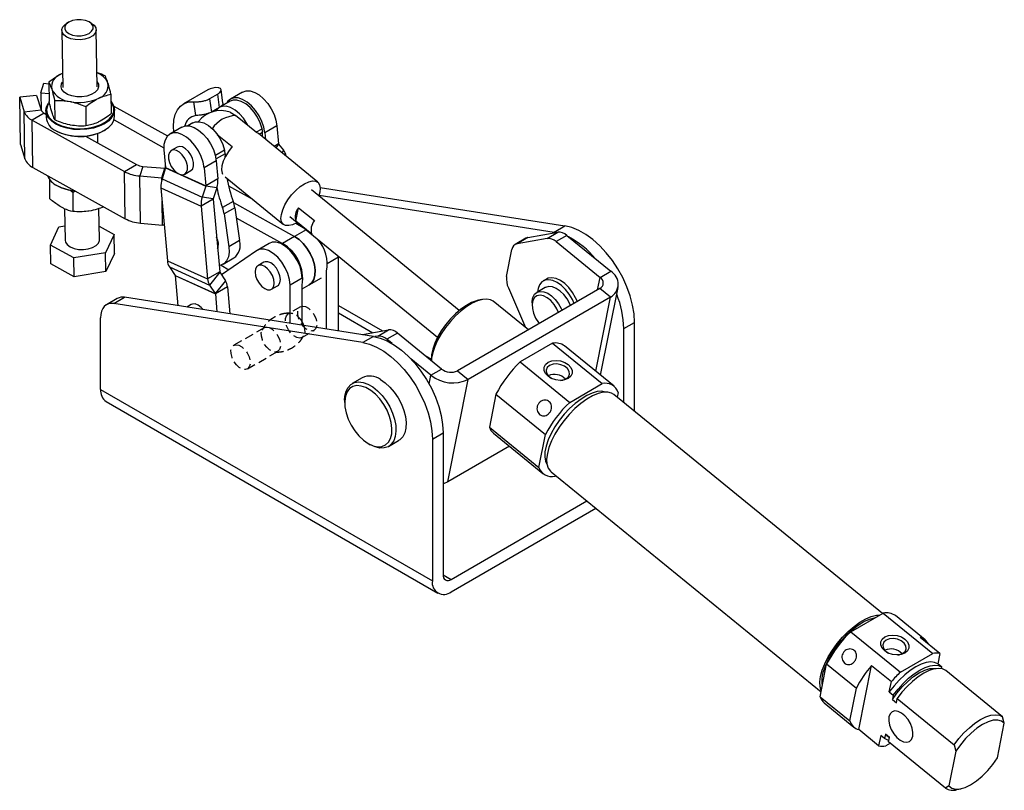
# Model space of a CAD drawing. Extents: x 31 to 414, y 9 to 274.
# Tile 1 of 8: x 58 to 201, y 9 to 122. Entities that reach past the tile are written whole.
import ezdxf

# ---------------------------------------------------------------- set-up
doc = ezdxf.new("R2010")
doc.units = 0
doc.linetypes.add('HIDDEN', pattern=[1.905, 1.27, -0.635])
doc.layers.get('0').update_dxf_attribs({"linetype": 'CONTINUOUS'})

msp = doc.modelspace()

# ---------------------------------------------------------------- linework, layer by layer
at = {"color": 7, "linetype": 'CONTINUOUS'}
for p, q in [((64.816402, 121.364669), (64.516741, 121.17887)), ((68.147003, 121.236264), (67.84162, 121.412498)), ((63.847581, 120.194342), (63.979004, 111.881616)), ((68.97838, 111.960656), (68.846954, 120.273384)), ((63.946905, 113.912055), (63.790857, 113.83939)), ((63.947068, 113.901596), (63.790857, 113.83939)), ((60.811354, 111.08357), (61.245988, 112.483164)), ((61.245988, 112.483164), (61.960104, 112.419384)), ((61.956703, 112.634421), (62.001285, 109.814659)), ((60.172242, 110.714619), (57.710454, 110.442144)), ((60.172242, 110.714619), (60.8275, 108.616566)), ((60.811354, 111.08357), (61.982877, 110.978939)), ((60.811354, 111.08357), (60.851361, 108.553102)), ((71.005883, 110.878934), (71.050464, 108.059172)), ((85.10308, 111.517586), (81.567546, 109.476565)), ((86.564543, 110.905097), (85.386031, 110.224757)), ((86.839714, 108.971268), (86.564543, 110.905097)), ((87.334436, 109.602582), (87.05452, 111.569765)), ((90.185763, 111.205118), (88.417996, 110.184608)), ((57.710454, 110.442144), (58.365714, 108.34409)), ((57.819009, 103.576125), (57.710454, 110.442144)), ((62.803288, 109.959988), (62.84787, 107.140227)), ((67.327878, 109.082245), (67.37246, 106.262484)), ((71.440429, 109.152253), (79.245053, 104.812796)), ((83.35963, 107.780387), (83.072413, 109.798869)), ((85.386031, 110.224757), (85.661202, 108.290928)), ((88.376002, 109.862765), (86.87265, 108.994898)), ((58.365714, 108.34409), (60.8275, 108.616566)), ((58.474267, 101.478072), (58.365714, 108.34409)), ((61.29018, 108.117876), (59.522413, 107.097366)), ((61.29018, 108.117876), (61.540398, 107.978752)), ((61.532432, 108.482591), (61.547629, 107.521349)), ((71.546379, 107.679431), (71.531182, 108.640673)), ((86.839714, 108.971268), (85.661202, 108.290928)), ((92.197501, 105.302714), (89.174873, 107.767414)), ((59.522413, 107.097366), (72.983311, 99.612958)), ((59.630967, 100.231346), (59.522413, 107.097366)), ((71.46272, 107.136451), (78.719348, 103.101686)), ((82.925387, 106.716192), (82.199801, 106.29732)), ((95.198082, 106.271885), (93.430315, 105.251375)), ((95.198082, 106.271885), (95.430066, 103.664051)), ((62.947532, 105.595588), (63.008608, 105.560341)), ((67.28403, 104.785229), (74.751078, 100.633469)), ((69.107859, 103.77116), (69.085694, 105.172974)), ((70.148123, 105.673218), (70.208055, 105.710378)), ((81.349536, 106.104072), (79.581769, 105.083562)), ((86.50417, 105.021197), (88.661967, 103.261693)), ((92.497604, 105.147119), (92.197501, 105.302714)), ((101.154294, 98.08831), (92.497604, 105.147119)), ((93.070741, 104.679773), (93.082444, 105.361922)), ((93.430315, 105.251375), (93.513262, 104.318934)), ((57.819009, 103.576125), (58.474267, 101.478072)), ((95.442004, 103.631875), (96.17504, 102.756383)), ((78.735778, 102.79972), (78.967761, 100.191887)), ((80.675412, 103.18929), (79.791528, 102.679035)), ((87.631829, 102.215349), (87.619792, 101.676254)), ((72.983311, 99.612958), (74.751078, 100.633469)), ((86.361855, 101.17084), (84.594089, 100.15033)), ((86.361855, 101.17084), (86.593839, 98.563006)), ((59.630967, 100.231346), (73.091864, 92.74694)), ((73.091864, 92.74694), (72.983311, 99.612958)), ((75.639832, 100.380746), (75.205197, 98.981152)), ((75.639832, 100.380746), (78.83737, 100.095167)), ((78.402735, 98.695574), (78.83737, 100.095167)), ((78.962435, 100.149743), (78.449163, 98.554772)), ((78.941625, 100.085078), (78.83737, 100.095167)), ((78.962435, 100.149743), (84.820746, 97.500353)), ((81.770534, 99.250925), (82.654418, 99.76118)), ((84.594089, 100.15033), (84.826072, 97.542496)), ((62.031835, 98.505308), (62.076416, 95.685546)), ((63.073452, 97.631007), (63.13453, 97.59576)), ((75.31375, 92.115134), (75.205197, 98.981152)), ((75.205197, 98.981152), (78.402735, 98.695574)), ((78.491467, 98.686233), (78.402735, 98.695574)), ((78.449163, 98.554772), (84.307473, 95.905382)), ((86.593839, 98.563006), (84.826072, 97.542496)), ((87.652296, 98.856214), (96.138165, 91.936695)), ((64.99743, 96.953001), (65.433327, 96.61404)), ((65.433327, 96.61404), (65.860763, 96.767511)), ((65.433327, 96.61404), (65.477908, 93.79428)), ((78.284032, 97.248342), (84.142343, 94.598951)), ((78.284032, 97.248342), (79.228297, 86.633439)), ((84.820746, 97.500353), (84.307473, 95.905382)), ((86.428709, 97.256575), (84.820746, 97.500353)), ((86.428709, 97.256575), (85.915436, 95.661604)), ((88.145706, 97.526625), (91.720239, 95.539145)), ((121.763743, 79.387876), (100.226113, 96.950019)), ((101.338562, 96.195893), (135.592992, 90.818348)), ((101.503439, 97.316602), (137.15452, 91.719798)), ((85.91011, 95.619461), (84.142343, 94.598951)), ((85.915436, 95.661604), (84.307473, 95.905382)), ((85.91011, 95.619461), (86.854374, 85.004559)), ((88.827459, 95.266839), (87.265932, 94.365388)), ((88.87925, 95.115358), (97.77334, 90.170147)), ((64.258552, 94.200117), (64.33064, 89.640561)), ((69.330014, 89.719602), (69.258571, 94.238428)), ((84.142343, 94.598951), (85.086608, 83.984049)), ((89.059155, 94.350922), (87.497627, 93.449471)), ((87.497627, 93.449471), (88.178178, 88.666741)), ((89.059155, 94.350922), (89.739705, 89.568192)), ((97.95225, 92.374595), (98.346958, 94.357028)), ((98.346958, 94.357028), (100.655409, 92.474679)), ((75.31375, 92.115134), (78.511287, 91.829556)), ((89.266055, 92.896883), (96.005573, 89.149637)), ((97.066346, 93.074986), (118.603977, 75.512843)), ((97.933021, 92.08477), (99.025961, 91.477084)), ((100.260701, 90.492246), (97.95225, 92.374595)), ((62.183304, 88.924865), (63.428836, 91.571348)), ((63.428836, 91.571348), (64.29788, 91.712583)), ((69.299555, 91.646177), (71.477353, 90.435298)), ((71.477353, 90.435298), (70.231818, 87.788816)), ((71.520773, 87.688891), (71.477353, 90.435298)), ((98.630186, 91.799805), (98.539596, 91.747508)), ((131.765614, 90.003001), (136.11125, 90.796683)), ((134.549722, 89.895232), (136.11125, 90.796683)), ((135.592992, 90.818348), (137.15452, 91.719798)), ((135.908869, 90.759721), (135.592992, 90.818348)), ((89.739705, 89.568192), (88.178178, 88.666741)), ((94.068379, 89.16633), (92.301916, 88.146572)), ((97.77334, 90.170147), (96.005573, 89.149637)), ((131.487499, 89.901889), (129.925972, 89.000438)), ((131.765614, 90.003001), (130.204086, 89.10155)), ((134.549722, 89.895232), (130.204086, 89.10155)), ((137.440063, 90.323625), (135.878536, 89.422175)), ((135.878536, 89.422175), (142.288733, 84.195192)), ((137.440063, 90.323625), (143.850261, 85.096643)), ((65.584796, 87.033597), (62.183304, 88.924865)), ((62.226724, 86.178459), (62.183304, 88.924865)), ((70.231818, 87.788816), (65.584796, 87.033597)), ((70.275241, 85.042408), (70.231818, 87.788816)), ((71.520773, 87.688891), (70.275241, 85.042408)), ((92.215274, 88.092001), (87.116602, 84.599847)), ((128.669221, 84.353061), (129.444532, 88.247078)), ((65.628216, 84.287191), (62.226724, 86.178459)), ((65.628216, 84.287191), (65.584796, 87.033597)), ((79.228297, 86.633439), (85.086608, 83.984049)), ((87.36117, 86.132896), (88.922697, 87.034347)), ((93.303883, 86.410925), (92.42, 85.90067)), ((104.17844, 87.15142), (104.176368, 87.277356)), ((104.17844, 76.409434), (104.17844, 87.15142)), ((70.275241, 85.042408), (65.628216, 84.287191)), ((79.516072, 85.745648), (85.374382, 83.096257)), ((79.516072, 85.745648), (80.357384, 84.494801)), ((86.854374, 85.004559), (85.086608, 83.984049)), ((86.863657, 84.97592), (85.374382, 83.096257)), ((86.863657, 84.97592), (87.704969, 83.725073)), ((87.059742, 86.00323), (88.186933, 85.332932)), ((102.410673, 76.686953), (102.410673, 85.132621)), ((142.288733, 84.195192), (143.850261, 85.096643)), ((80.357384, 84.494801), (86.215695, 81.845411)), ((80.366668, 84.466163), (86.224978, 81.816773)), ((80.366668, 84.466163), (80.756272, 80.086441)), ((87.704969, 83.725073), (86.215695, 81.845411)), ((99.91078, 83.128601), (101.677243, 84.148358)), ((134.47031, 83.955836), (133.998905, 83.6837)), ((85.374382, 83.096257), (86.215695, 81.845411)), ((87.992745, 82.837283), (86.224978, 81.816773)), ((86.224978, 81.816773), (86.458535, 79.191253)), ((87.992745, 82.837283), (88.343405, 78.89535)), ((94.399005, 82.47256), (95.282889, 82.982815)), ((97.10998, 77.5191), (97.10998, 83.070885)), ((98.877747, 82.532243), (99.91078, 83.128601)), ((98.877747, 77.241581), (98.877747, 83.093106)), ((142.264448, 82.573677), (121.52265, 70.599692)), ((128.923862, 82.671597), (131.393769, 76.911692)), ((134.303555, 82.729094), (133.066118, 82.014737)), ((143.793795, 81.326622), (142.264448, 82.573677)), ((142.361933, 69.957298), (144.910627, 82.758179)), ((71.92669, 81.133485), (70.365163, 80.232034)), ((71.44064, 80.402295), (73.002168, 81.303746)), ((107.691737, 74.711296), (71.44064, 80.402295)), ((109.253264, 75.612746), (73.002168, 81.303746)), ((143.793795, 81.326622), (123.051996, 69.352636)), ((124.985909, 80.972609), (124.396165, 80.835219)), ((131.834295, 76.55248), (126.721169, 80.721807)), ((132.375626, 80.488588), (132.375627, 80.148418)), ((82.714911, 80.262364), (82.056568, 79.882311)), ((104.17844, 79.040372), (109.189502, 76.147547)), ((69.502049, 67.898939), (69.502049, 78.324348)), ((145.743106, 76.751696), (147.304633, 77.653146)), ((147.304633, 64.690391), (147.304633, 77.653146)), ((107.644305, 75.865334), (111.450901, 76.560566)), ((109.889373, 75.659115), (111.450901, 76.560566)), ((112.779714, 76.087509), (111.218186, 75.186058)), ((119.189912, 70.860526), (112.779714, 76.087509)), ((145.743106, 65.963686), (145.743106, 76.751696)), ((109.253264, 75.612746), (107.691737, 74.711296)), ((109.889373, 75.659115), (109.448579, 75.578609)), ((111.984658, 74.561064), (111.218186, 75.186058)), ((135.365046, 74.609223), (130.647687, 71.88595)), ((135.365046, 74.609223), (142.578953, 68.726883)), ((144.336475, 68.347225), (137.122567, 74.229565)), ((117.628384, 69.959076), (114.698816, 72.347895)), ((117.716082, 72.642984), (117.701167, 72.074474)), ((130.647687, 71.88595), (137.861594, 66.00361)), ((117.628384, 69.959076), (119.189912, 70.860526)), ((121.52265, 70.599692), (123.051996, 69.352636)), ((107.632922, 69.593692), (106.159783, 68.743267)), ((120.076771, 54.409486), (123.051996, 69.352636)), ((69.502049, 67.898939), (117.84185, 39.992966)), ((137.861594, 66.00361), (142.578953, 68.726883)), ((144.928865, 67.439827), (144.789741, 66.741075)), ((70.304745, 66.124791), (118.644547, 38.218817)), ((105.063627, 66.320505), (105.063627, 65.980334)), ((127.108352, 67.199109), (126.155613, 62.413938)), ((127.108352, 67.199109), (134.322263, 61.316766)), ((183.422487, 35.239292), (144.307968, 67.133922)), ((126.155613, 62.413938), (133.369521, 56.531598)), ((111.451019, 59.577583), (112.924158, 60.428008)), ((117.84185, 60.644644), (119.403378, 61.546095)), ((117.84185, 60.644644), (117.84185, 39.992966)), ((119.403378, 61.546095), (119.403378, 40.894416)), ((126.747999, 61.506543), (133.961911, 55.6242)), ((133.369521, 56.531598), (134.322263, 61.316766)), ((108.510212, 60.010027), (108.804792, 59.839915)), ((129.078601, 59.606131), (120.076771, 54.409486)), ((135.144644, 55.896328), (174.483643, 23.818653)), ((135.850899, 55.320436), (135.719433, 55.244542)), ((120.581889, 40.213855), (140.368706, 51.636541)), ((120.581889, 38.41066), (141.663449, 50.580786)), ((178.836598, 32.591911), (183.553957, 35.315184)), ((183.553957, 35.315184), (190.767864, 29.432844)), ((189.639819, 31.406123), (185.311478, 34.935526)), ((178.836598, 32.591911), (186.050505, 26.709571)), ((191.803298, 29.401944), (188.917732, 31.754882)), ((186.050505, 26.709571), (190.767864, 29.432844)), ((191.803298, 29.401944), (191.503371, 27.895564)), ((174.34452, 23.119902), (175.297267, 27.905067)), ((175.297267, 27.905067), (179.625608, 24.375664)), ((179.987347, 18.334337), (181.846664, 27.672841)), ((181.846664, 27.672841), (184.73223, 25.319903)), ((192.080484, 27.424976), (191.503371, 27.895564)), ((192.039189, 27.217547), (192.080484, 27.424976)), ((200.930506, 20.208521), (192.657597, 26.954389)), ((184.432303, 23.813523), (184.73223, 25.319903)), ((174.34452, 23.119902), (178.67287, 19.590494)), ((178.67287, 19.590494), (179.625608, 24.375664)), ((184.432303, 23.813523), (185.009416, 23.342936)), ((185.009416, 23.342936), (184.881817, 22.70203)), ((174.93691, 22.212503), (179.265259, 18.683095)), ((184.881817, 22.70203), (185.45893, 22.231442)), ((185.45893, 22.231442), (185.586529, 22.872348)), ((185.586529, 22.872348), (193.859438, 16.12648)), ((201.186688, 19.254673), (200.930506, 20.208521)), ((200.182425, 14.210741), (201.186688, 19.254673)), ((182.872905, 15.981405), (179.987347, 18.334337)), ((183.172832, 17.487785), (182.872905, 15.981405)), ((183.749945, 17.017197), (183.172832, 17.487785)), ((183.877554, 17.658098), (183.749945, 17.017197)), ((184.454667, 17.187509), (183.877554, 17.658098)), ((184.052406, 17.483855), (183.877554, 17.658098)), ((184.052406, 17.483855), (184.449236, 17.160273)), ((184.581515, 16.33912), (183.908339, 15.950504)), ((184.327059, 16.54661), (184.454667, 17.187509)), ((192.599967, 9.800742), (184.327059, 16.54661)), ((193.859438, 16.12648), (194.11562, 15.172633)), ((194.11562, 15.172633), (193.111358, 10.1287)), ((193.111358, 10.1287), (192.599967, 9.800742)), ((194.28748, 9.587118), (194.877224, 9.724508))]:
    msp.add_line(p, q, dxfattribs=at)
at = {"color": 8, "linetype": 'CONTINUOUS'}
for p, q in [((92.13316, 105.355179), (93.028069, 105.871799)), ((92.58579, 105.07521), (93.082444, 105.361922)), ((95.430066, 103.664051), (94.778017, 103.287632)), ((95.442004, 103.631875), (95.043799, 103.070908)), ((87.577455, 102.725226), (86.230326, 101.947545)), ((87.631829, 102.215349), (86.326842, 101.461996)), ((96.17504, 102.756383), (95.90172, 102.371346)), ((78.91028, 100.838063), (78.922153, 100.087082)), ((78.967761, 100.191887), (80.652357, 99.430037)), ((81.205025, 99.180096), (84.826072, 97.542496)), ((78.407163, 98.415453), (78.402735, 98.695574)), ((78.511287, 91.829556), (78.456217, 95.312723)), ((99.445155, 91.135265), (97.77334, 90.170147)), ((104.17844, 87.15142), (102.538926, 86.204949)), ((98.876443, 84.090642), (97.10998, 83.070885)), ((141.927113, 82.378937), (142.288733, 84.195192)), ((141.646312, 70.540828), (143.793795, 81.326622)), ((104.17844, 80.094788), (110.577027, 76.400962)), ((116.803291, 72.806617), (117.706693, 72.285094)), ((117.372478, 68.673781), (117.628384, 69.959076)), ((119.403375, 40.894196), (120.581889, 40.213855))]:
    msp.add_line(p, q, dxfattribs=at)
at = {"color": 7, "linetype": 'HIDDEN'}
for p, q in [((97.18126, 78.988173), (96.804791, 79.000989)), ((98.62221, 79.926483), (96.854443, 78.905973)), ((93.318909, 76.864953), (88.899491, 74.313678)), ((98.838656, 75.468841), (100.606423, 76.489351)), ((90.883705, 70.876545), (95.303122, 73.427821))]:
    msp.add_line(p, q, dxfattribs=at)
at = {"color": 7, "linetype": 'CONTINUOUS', "flags": 128}
for points in [[(64.579499, 119.213354), (64.153155, 119.531559), (63.904563, 119.90666), (63.853864, 120.308269), (64.005165, 120.703852), (64.346211, 121.061358), (64.516741, 121.17887)], [(64.868701, 119.726739), (65.395948, 119.515295), (66.015788, 119.407793), (66.667543, 119.414758), (67.287416, 119.535507), (67.81473, 119.758221), (68.197866, 120.061099), (68.399322, 120.414493), (68.399377, 120.78381), (68.198025, 121.132899), (67.814979, 121.427589), (67.28773, 121.639034), (66.667892, 121.746534), (66.016137, 121.739569), (65.396264, 121.61882), (64.86895, 121.396107), (64.485814, 121.093229), (64.284358, 120.739835), (64.284303, 120.370517), (64.485653, 120.021429), (64.868701, 119.726739)], [(68.147003, 121.236264), (68.54138, 120.936168), (68.789972, 120.561066), (68.840671, 120.159456), (68.689367, 119.763875), (68.348324, 119.406369), (67.845165, 119.115901), (67.220654, 118.916005), (66.525388, 118.822872), (65.815692, 118.844051), (65.14906, 118.977823), (64.579499, 119.213354)], [(68.965949, 112.74693), (69.179781, 112.366159), (69.209914, 111.943042), (69.037321, 111.528843), (68.674799, 111.154283), (68.149234, 110.847141), (67.499606, 110.630196), (66.774096, 110.519537), (66.026511, 110.523372), (65.312294, 110.641417), (64.684416, 110.864918), (64.189448, 111.177295), (63.864093, 111.555385), (63.732485, 111.971145), (63.804384, 112.393738), (63.966573, 112.66789)], [(90.185763, 111.205118), (90.194645, 111.210201), (90.712243, 111.383826), (91.307898, 111.367542), (91.951745, 111.162166), (92.611495, 110.777997), (93.254068, 110.234298), (93.847242, 109.558334), (94.361273, 108.783998), (94.770384, 107.950121), (95.054062, 107.098515), (95.198082, 106.271885)], [(62.996274, 106.520611), (62.374576, 106.943272), (61.912638, 107.428126), (61.628214, 107.956538), (61.532232, 108.508204), (61.628379, 109.061924), (61.912964, 109.596418), (61.993717, 109.701734)], [(62.01843, 109.687726), (61.741819, 109.208838), (61.61606, 108.648344), (61.691511, 108.087109), (61.965076, 107.548115), (62.425563, 107.053423), (63.054113, 106.623289)], [(71.022062, 109.855608), (71.150976, 109.695139), (71.4354, 109.166726), (71.531382, 108.61506), (71.435235, 108.06134), (71.15065, 107.526847), (70.688567, 107.032119), (70.066741, 106.59617), (69.30907, 106.235752), (68.44467, 105.964717), (67.50676, 105.79348), (66.531382, 105.728622), (65.556022, 105.772634), (64.618161, 105.923825), (63.753838, 106.176387), (62.996274, 106.520611)], [(63.054113, 106.623289), (63.824996, 106.275322), (64.706654, 106.023767), (65.662988, 105.878924), (66.654847, 105.846723), (67.641625, 105.928481), (68.582921, 106.120852), (69.4402, 106.415959), (70.178366, 106.801722), (70.767197, 107.262345), (71.182585, 107.778974), (71.407526, 108.330455), (71.43281, 108.894211), (71.257401, 109.447163), (71.022774, 109.810532)], [(80.160349, 105.417569), (80.110902, 106.194795), (80.170813, 107.11248), (80.366519, 107.92715), (80.692613, 108.616287), (81.140082, 109.160842), (81.696556, 109.545766), (82.346656, 109.76042), (83.072413, 109.798869)], [(90.981009, 106.294662), (90.80488, 106.626197), (90.302701, 107.388137), (89.72012, 108.050822), (89.088229, 108.578886), (88.440753, 108.944144), (87.812249, 109.127103), (87.23626, 109.117998), (86.871181, 108.992228)], [(93.430315, 105.251375), (93.286295, 106.078005), (93.002618, 106.929611), (92.593506, 107.763488), (92.079475, 108.537824), (91.486301, 109.213788), (90.843729, 109.757487), (90.183978, 110.141656), (89.540132, 110.347032), (88.944476, 110.363316), (88.426879, 110.189691), (88.013294, 109.834866), (87.825446, 109.544935)], [(93.028069, 105.871799), (92.761381, 106.707121), (92.366408, 107.527647), (91.864229, 108.289587), (91.281648, 108.952272), (90.649757, 109.480337), (90.002281, 109.845594), (89.373776, 110.028554), (88.797787, 110.019449), (88.376002, 109.862765)], [(63.011471, 105.559369), (63.769036, 105.215145), (64.633358, 104.962583), (65.571219, 104.811391), (66.546581, 104.767378), (67.521957, 104.832237), (68.459867, 105.003475), (69.324267, 105.27451), (70.081938, 105.634928), (70.703764, 106.070876), (71.165847, 106.565604), (71.450432, 107.100098), (71.546581, 107.653817), (71.546379, 107.679431)], [(86.727478, 108.906476), (86.360352, 108.535763), (86.304577, 108.449105)], [(88.356323, 108.253607), (88.607387, 108.142588), (89.174873, 107.767414)], [(81.349536, 106.104072), (81.358419, 106.109156), (81.876016, 106.282781), (82.471672, 106.266497), (83.115518, 106.061121), (83.775269, 105.676952), (84.417841, 105.133253), (85.011015, 104.457289), (85.525046, 103.682953), (85.934158, 102.849076), (86.217835, 101.99747), (86.361855, 101.17084)], [(82.925387, 106.716192), (83.347172, 106.872876), (83.923161, 106.881981), (84.551666, 106.699021), (85.199142, 106.333764), (85.831033, 105.805699), (86.413614, 105.143014), (86.915793, 104.381074), (87.310766, 103.560548), (87.577455, 102.725226)], [(84.594089, 100.15033), (84.450069, 100.97696), (84.166391, 101.828566), (83.757279, 102.662443), (83.243249, 103.436779), (82.650075, 104.112743), (82.007502, 104.656442), (81.347751, 105.040611), (80.703905, 105.245987), (80.108249, 105.262271), (79.590652, 105.088646), (79.177067, 104.733821), (78.888235, 104.215584), (78.738638, 103.559925), (78.735778, 102.79972)], [(80.156584, 99.87919), (80.574173, 99.486078), (81.01201, 99.237731), (81.427239, 99.158459), (81.779211, 99.256023), (82.033475, 99.520871), (82.16514, 99.927079), (82.16132, 100.434883), (82.022387, 100.994577), (81.761942, 101.551374), (81.405478, 102.05077), (80.987889, 102.443882), (80.550051, 102.692229), (80.134823, 102.771501), (79.782851, 102.673937), (79.528587, 102.409089), (79.396921, 102.002882), (79.400741, 101.495077), (79.539674, 100.935383), (79.800119, 100.378586), (80.156584, 99.87919)], [(82.654418, 99.76118), (82.663095, 99.766278), (82.917359, 100.031126), (83.049024, 100.437334), (83.045204, 100.945138), (82.906271, 101.504832), (82.645826, 102.061629), (82.289362, 102.561025), (81.871773, 102.954137), (81.433935, 103.202484), (81.018707, 103.281756), (80.675412, 103.18929)], [(88.661967, 103.261693), (88.135305, 102.559529), (87.699927, 101.833329), (87.377267, 101.118845), (87.183209, 100.451251), (87.127307, 99.863414), (87.212313, 99.384271), (87.268662, 99.258149)], [(98.138682, 92.200585), (98.079449, 92.165832), (97.469192, 91.876707), (96.917957, 91.744823), (96.453385, 91.776795), (96.098771, 91.971019), (95.871897, 92.317755), (95.78414, 92.799617), (95.839899, 93.392442), (96.03638, 94.066504), (96.36373, 94.788002), (96.805534, 95.520758), (97.339638, 96.228027), (97.93926, 96.874346), (98.574333, 97.427303), (99.21301, 97.859172), (99.823267, 98.148297), (100.374502, 98.280181), (100.839074, 98.248209), (101.193689, 98.053986), (101.420562, 97.70725), (101.508319, 97.225387), (101.452559, 96.632562), (101.298448, 96.075618)], [(147.304633, 77.653146), (147.233629, 78.888082), (147.021946, 80.181813), (146.673567, 81.510042), (146.195025, 82.847836), (145.595311, 84.170073), (144.885681, 85.451929), (144.079457, 86.669336), (143.191786, 87.799432), (142.239326, 88.821003), (141.239963, 89.714866), (140.212462, 90.464238), (139.176115, 91.055049), (138.150382, 91.476204), (137.15452, 91.719798)], [(64.33064, 89.640561), (64.387623, 89.352878), (64.636214, 88.977777), (65.062562, 88.659571), (65.63212, 88.424043), (66.298752, 88.29027), (67.008448, 88.269091), (67.703716, 88.362223), (68.328225, 88.562119), (68.831384, 88.852587), (69.17243, 89.210093), (69.323731, 89.605675), (69.330014, 89.719602)], [(98.877747, 84.091395), (98.796976, 84.911345), (98.559297, 85.777525), (98.17834, 86.640255), (97.675956, 87.450054), (97.080957, 88.160479), (96.427469, 88.730784), (95.752972, 89.12826), (95.096149, 89.33011), (94.494674, 89.324758), (94.069682, 89.167082)], [(97.77334, 90.170147), (98.41153, 89.734818), (99.022097, 89.157681), (99.576158, 88.466038), (100.047503, 87.692606), (100.413832, 86.873975), (100.657818, 86.048871), (100.767918, 85.256326), (100.738924, 84.533832), (100.572206, 83.915569), (100.275652, 83.430783), (99.91078, 83.128601)], [(99.91078, 83.128601), (100.275652, 83.430783), (100.572206, 83.915569), (100.738924, 84.533832), (100.767918, 85.256326), (100.657818, 86.048871), (100.413832, 86.873975), (100.047503, 87.692606), (99.576158, 88.466038), (99.022097, 89.157681), (98.41153, 89.734818), (97.77334, 90.170147)], [(88.178178, 88.666741), (88.220995, 87.881766), (88.116238, 87.190043), (87.869161, 86.626257), (87.492153, 86.218679), (87.004117, 85.987746), (86.770589, 85.946424)], [(97.10998, 83.070885), (97.029209, 83.890835), (96.79153, 84.757015), (96.410573, 85.619744), (95.908189, 86.429544), (95.31319, 87.139969), (94.659702, 87.710274), (93.985205, 88.10775), (93.328383, 88.3096), (92.726907, 88.304248), (92.215274, 88.092001)], [(95.282889, 82.982815), (95.425591, 83.09336), (95.624373, 83.429115), (95.692868, 83.888966), (95.624373, 84.427901), (95.425591, 84.993164), (95.115981, 85.529424), (94.72585, 85.984188), (94.293386, 86.31294), (93.860922, 86.4835), (93.470791, 86.479173), (93.303883, 86.410925)], [(93.409503, 82.570545), (93.841967, 82.399985), (94.232098, 82.404313), (94.541708, 82.583105), (94.740489, 82.91886), (94.808985, 83.378711), (94.740489, 83.917646), (94.541708, 84.48291), (94.232098, 85.019169), (93.841967, 85.473933), (93.409503, 85.802685), (92.977039, 85.973245), (92.586908, 85.968918), (92.277298, 85.790125), (92.078516, 85.45437), (92.010021, 84.994519), (92.078516, 84.455584), (92.277298, 83.890321), (92.586908, 83.354061), (92.977039, 82.899297), (93.409503, 82.570545)], [(138.509186, 80.405812), (138.252459, 80.981325), (137.799172, 81.755694), (137.259442, 82.452483), (136.659624, 83.037668), (136.029011, 83.48267), (135.3984, 83.765757), (134.798582, 83.873108), (134.258852, 83.799477), (133.805565, 83.548462), (133.460859, 83.13232), (133.241563, 82.571375), (133.166125, 82.07247)], [(138.980591, 80.677948), (138.723864, 81.253461), (138.270577, 82.02783), (137.730847, 82.72462), (137.131029, 83.309804), (136.500416, 83.754806), (135.869805, 84.037894), (135.269987, 84.145244), (134.730257, 84.071613), (134.47031, 83.955836)], [(132.375626, 80.488588), (132.384729, 80.722307), (132.502481, 81.29624), (132.749841, 81.744159), (133.112436, 82.04003), (133.569191, 82.166659), (134.093564, 82.116686), (134.655076, 81.893017), (135.221098, 81.50865), (135.758731, 80.985923), (136.236733, 80.355214), (136.627323, 79.65318), (136.74367, 79.386601)], [(137.981107, 80.100958), (137.86476, 80.367537), (137.47417, 81.069571), (136.996168, 81.70028), (136.458535, 82.223007), (135.892513, 82.607374), (135.331001, 82.831043), (134.806628, 82.881016), (134.349873, 82.754387), (134.303555, 82.729094)], [(71.44064, 80.402295), (71.0312, 80.424434), (70.654746, 80.358098), (70.320041, 80.204833), (70.034877, 79.968204), (69.80589, 79.653722), (69.638411, 79.268704), (69.536339, 78.822114), (69.502049, 78.324348)], [(126.721169, 80.721807), (126.337293, 80.942602), (125.790473, 81.053775), (125.149226, 81.006762), (124.432001, 80.802914), (123.659431, 80.448095), (122.85374, 79.952514), (122.038108, 79.330427), (121.235996, 78.599731), (120.470482, 77.781447), (119.76359, 76.899113), (119.135652, 75.978116), (118.604735, 75.044949), (118.186113, 74.126458), (117.891825, 73.249067), (117.730344, 72.438015), (117.700201, 72.037657)], [(124.396165, 80.835219), (124.290204, 80.808818), (123.569581, 80.54761), (122.802505, 80.135999), (122.013634, 79.587212), (121.228324, 78.918886), (120.47181, 78.152506), (119.768414, 77.312699), (119.140739, 76.42646), (118.60896, 75.522273), (118.190169, 74.629199), (117.897826, 73.775943), (117.741328, 72.989928), (117.716082, 72.642984)], [(136.233822, 79.092273), (135.991769, 79.626979), (135.587811, 80.271191), (135.105496, 80.8259), (134.577692, 81.253302), (134.040372, 81.524271), (133.53015, 81.620341), (133.081799, 81.534964), (132.725871, 81.273959), (132.486624, 80.855114), (132.380362, 80.306971), (132.414325, 79.666887), (132.586201, 78.97848), (132.884273, 78.288666), (133.288233, 77.644453), (133.423544, 77.469934)], [(84.431449, 79.509482), (84.136878, 79.835627), (83.704414, 80.164378), (83.27195, 80.334939), (82.881819, 80.330611), (82.714911, 80.262364)], [(99.129608, 77.202042), (99.0119, 77.491553), (98.877747, 77.752747)], [(98.877747, 77.690959), (99.080728, 77.245839), (99.094567, 77.207544)], [(107.691737, 74.711296), (108.687599, 74.467702), (109.713332, 74.046546), (110.749679, 73.455735), (111.77718, 72.706364), (112.776543, 71.8125), (113.729003, 70.790929), (114.616674, 69.660833), (115.422898, 68.443426), (116.132528, 67.16157), (116.732242, 65.839333), (117.210784, 64.501539), (117.559163, 63.17331), (117.770846, 61.87958), (117.84185, 60.644644)], [(109.253264, 75.612746), (110.249126, 75.369153), (111.27486, 74.947997), (112.311207, 74.357186), (113.338707, 73.607814), (114.338071, 72.713951), (115.29053, 71.69238), (116.178202, 70.562284), (116.984425, 69.344877), (117.694055, 68.063021), (118.29377, 66.740784), (118.772312, 65.40299), (119.120691, 64.074761), (119.332373, 62.781031), (119.403378, 61.546095)], [(134.737702, 71.835826), (135.263545, 72.04104), (135.879139, 72.111008), (136.524232, 72.038878), (137.13568, 71.831708), (137.653624, 71.509783), (138.027367, 71.104612), (138.220327, 70.655854), (138.213609, 70.207442), (138.007875, 69.803266), (137.623268, 69.482888), (137.097425, 69.277675), (136.481831, 69.207707), (135.836738, 69.279838), (135.22529, 69.487007), (134.707346, 69.808932), (134.333603, 70.214104), (134.140643, 70.662861), (134.147361, 71.111273), (134.353095, 71.515448), (134.737702, 71.835826)], [(134.936977, 71.37111), (134.592672, 71.072254), (134.43364, 70.692233), (134.479055, 70.276888), (134.723447, 69.876312), (135.137333, 69.538822), (135.24828, 69.476364)], [(136.588486, 69.209526), (136.832408, 69.245936), (137.320452, 69.427585), (137.664757, 69.726441), (137.823794, 70.106459), (137.778374, 70.521807), (137.533987, 70.922381), (137.1201, 71.25987), (136.586637, 71.493569), (135.997944, 71.595287), (135.425021, 71.552759), (134.936977, 71.37111), (134.936977, 71.37111)], [(105.063627, 66.320505), (105.101713, 66.913441), (105.269422, 67.614918), (105.564931, 68.19154), (105.977557, 68.622467), (106.49239, 68.892125), (107.09082, 68.990767), (107.751222, 68.914826), (108.449722, 68.667051), (109.16108, 68.256393), (109.859581, 67.697697), (110.51998, 67.011155), (111.118413, 66.221579), (111.633245, 65.357508), (112.045871, 64.450172), (112.34138, 63.532363), (112.509087, 62.637255), (112.542936, 61.797197), (112.441698, 61.042553), (112.209037, 60.400597), (111.853359, 59.89453), (111.38752, 59.542645), (110.828357, 59.357657), (110.196077, 59.346255), (109.513535, 59.50885), (108.8054, 59.839564), (108.8054, 59.839564)], [(110.278539, 69.331712), (110.986674, 68.844831), (111.669216, 68.219379), (112.301495, 67.477963), (112.860659, 66.647379), (113.326498, 65.757647), (113.682176, 64.840924), (113.914837, 63.930342), (114.016075, 63.058812), (113.982226, 62.257835), (113.814519, 61.556357), (113.51901, 60.979735), (113.106384, 60.548808), (112.924158, 60.428008)], [(108.510772, 60.009704), (109.204678, 59.690604), (109.870174, 59.547537), (110.480017, 59.586358), (111.009239, 59.805479), (111.436173, 60.195928), (111.743341, 60.741722), (111.918167, 61.420514), (111.953493, 62.204515), (111.847876, 63.061628), (111.605634, 63.956763), (111.236692, 64.853272), (110.756147, 65.714453), (110.183679, 66.505047), (109.54272, 67.192691), (108.859515, 67.749228), (108.162031, 68.151877), (107.478824, 68.384153), (106.837867, 68.436544), (106.265396, 68.306908), (105.784854, 68.00055), (105.415909, 67.530016), (105.17367, 66.914565), (105.06805, 66.179397), (105.103379, 65.354607), (105.278205, 64.473965), (105.585372, 63.573524), (106.012306, 62.690147), (106.541528, 61.859999), (107.151371, 61.117069), (107.816868, 60.49177), (108.510772, 60.009704)], [(143.099793, 67.49777), (143.074067, 67.507904), (142.513576, 67.621858), (141.856297, 67.573669), (141.121143, 67.364724), (140.329259, 67.001034), (139.503426, 66.493064), (138.667402, 65.855425), (137.845239, 65.106461), (137.060588, 64.267719), (136.336019, 63.36333), (135.692382, 62.419308), (135.148196, 61.46281), (134.719106, 60.521357), (134.417463, 59.622031), (134.251944, 58.790703), (134.227309, 58.05129), (134.344266, 57.425064), (134.545074, 57.006544)], [(144.307968, 67.133922), (143.96016, 67.345449), (143.397032, 67.487254), (142.733777, 67.466154), (141.988488, 67.282726), (141.181491, 66.941973), (140.334801, 66.453189), (139.471513, 65.829708), (138.615175, 65.088536), (137.789146, 64.24989), (137.015959, 63.336647), (136.316699, 62.37372), (135.710449, 61.387369), (135.213736, 60.404507), (134.840117, 59.451937), (134.59978, 58.555647), (134.499281, 57.740083), (134.541362, 57.027492), (134.724876, 56.437311), (135.044813, 55.985642), (135.144644, 55.896328)], [(120.076771, 54.409486), (119.490652, 54.14294), (119.403374, 54.113534)], [(174.52288, 24.015711), (174.362143, 24.556965), (174.320062, 25.269557), (174.420557, 26.085123), (174.660898, 26.981411), (175.034517, 27.933981), (175.531222, 28.916848), (176.137476, 29.903196), (176.836732, 30.866125), (177.609923, 31.779367), (178.435952, 32.618012), (179.292294, 33.359181), (180.155579, 33.982665), (181.002269, 34.471448), (181.809269, 34.8122), (182.554555, 34.995631), (183.054683, 35.026959)], [(174.670658, 24.757912), (174.625195, 25.110181), (174.649834, 25.849591), (174.815349, 26.680922), (175.116996, 27.580246), (175.546086, 28.521698), (176.090277, 29.478194), (176.733909, 30.422218), (177.458474, 31.32661), (178.243129, 32.16535), (179.065288, 32.914316), (179.901317, 33.551952), (180.727149, 34.059923), (181.519029, 34.423615), (182.254192, 34.632555), (182.416339, 34.658451)], [(183.792287, 31.835903), (184.318126, 32.041119), (184.93372, 32.111087), (185.578818, 32.038954), (186.190257, 31.83179), (186.708201, 31.509864), (187.081944, 31.104693), (187.274903, 30.655936), (187.26819, 30.207521), (187.062456, 29.803346), (186.677845, 29.48297), (186.152006, 29.277754), (185.536411, 29.207786), (184.891314, 29.279919), (184.279866, 29.487088), (183.761922, 29.809014), (183.388179, 30.214185), (183.195228, 30.662937), (183.201941, 31.111352), (183.407676, 31.515527), (183.792287, 31.835903)], [(185.643067, 29.209605), (185.886985, 29.246018), (186.375037, 29.427661), (186.719334, 29.726523), (186.87837, 30.10654), (186.832959, 30.521883), (186.588568, 30.92246), (186.174677, 31.259952), (185.641213, 31.493651), (185.052525, 31.595366), (184.479606, 31.552836), (183.991554, 31.371192)], [(183.991554, 31.371192), (183.647257, 31.072331), (183.488221, 30.692312), (183.533632, 30.27697), (183.778023, 29.876393), (184.191914, 29.538901), (184.302861, 29.476443)], [(191.503371, 27.895564), (191.037805, 28.122426), (190.466066, 28.193423), (189.804545, 28.106531), (189.072242, 27.864232), (188.290172, 27.473483), (187.480777, 26.945499), (186.667289, 26.295432), (185.873058, 25.541935), (185.12086, 24.706646), (184.432303, 23.813523)], [(185.009416, 23.342936), (185.697974, 24.236057), (186.450171, 25.071348), (187.244403, 25.824844), (188.057891, 26.474911), (188.867286, 27.002895), (189.649356, 27.393644), (190.381658, 27.635943), (191.04318, 27.722835), (191.614919, 27.651837), (192.080484, 27.424976)], [(184.881817, 22.70203), (185.546689, 23.64942), (186.29824, 24.54454), (187.108953, 25.354642), (187.94917, 26.050081), (188.788146, 26.605406), (189.595179, 27.000302), (190.340741, 27.220313), (190.997548, 27.257393), (191.234932, 27.219298)], [(192.657597, 26.954389), (192.192032, 27.18125), (191.620284, 27.252253), (190.958771, 27.165355), (190.226469, 26.923056), (189.444399, 26.532308), (188.635004, 26.004323), (187.821516, 25.354256), (187.027276, 24.600765), (186.275087, 23.76547), (185.586529, 22.872348)], [(187.84236, 17.356541), (187.872812, 17.918925), (187.760534, 18.550122), (187.514625, 19.198991), (187.155007, 19.812969), (186.710805, 20.342316), (186.218021, 20.744143), (185.716561, 20.985902), (185.247054, 21.048006), (184.847546, 20.92542), (184.550402, 20.628074), (184.379681, 20.180066), (184.34923, 19.617682), (184.461498, 18.98649), (184.707408, 18.33762), (185.067034, 17.723637), (185.511236, 17.19429), (186.00402, 16.792464), (186.50548, 16.550705), (186.974978, 16.488605), (187.374495, 16.611186), (187.671639, 16.908532), (187.84236, 17.356541)], [(193.859438, 16.12648), (194.547995, 17.019603), (195.300193, 17.854892), (196.094424, 18.608388), (196.907921, 19.258451), (197.717307, 19.78644), (198.499386, 20.177184), (199.23168, 20.419487), (199.893201, 20.50638), (200.46494, 20.435383), (200.930506, 20.208521)], [(201.186688, 19.254673), (200.775364, 19.580788), (200.231352, 19.727995), (199.574545, 19.690916), (198.828983, 19.470905), (198.02195, 19.07601), (197.182973, 18.520684), (196.342757, 17.825245), (195.532043, 17.015142), (194.780493, 16.120023), (194.11562, 15.172633)], [(184.368354, 16.754037), (184.215511, 16.790335), (183.749945, 17.017197)], [(193.111358, 10.1287), (193.522673, 9.802591), (194.066694, 9.655377), (194.723492, 9.692463), (195.469054, 9.912473), (196.276087, 10.307369), (197.115064, 10.862695), (197.95528, 11.558135), (198.766002, 12.36823), (199.517544, 13.263357), (200.182425, 14.210741)]]:
    msp.add_lwpolyline(points, dxfattribs=at)
at = {"color": 7, "linetype": 'HIDDEN', "flags": 128}
for points in [[(99.094567, 77.207544), (99.226619, 76.68348), (99.23742, 76.17045), (99.112072, 75.756967), (98.862847, 75.483505), (98.514139, 75.376832), (98.100082, 75.447392), (97.661209, 75.688277), (97.240477, 76.075906), (96.879072, 76.572337), (96.612371, 77.128975), (96.466479, 77.691334), (96.455679, 78.204364), (96.581026, 78.617848), (96.830252, 78.89131), (97.17896, 78.997982), (97.17896, 78.997982)], [(98.946727, 80.018492), (99.360783, 79.947933), (99.799657, 79.707048), (100.220389, 79.319418), (100.581793, 78.822988), (100.848495, 78.266349), (100.994386, 77.70399), (101.005187, 77.19096), (100.879839, 76.777477), (100.630614, 76.504015), (100.281906, 76.397343), (99.867849, 76.467902), (99.428976, 76.708787), (99.008244, 77.096416), (98.646839, 77.592847), (98.380138, 78.149485), (98.234246, 78.711844), (98.223446, 79.224874), (98.348793, 79.638359), (98.598019, 79.911821), (98.946727, 80.018492)], [(93.643426, 76.956961), (94.057482, 76.886402), (94.496356, 76.645517), (94.917088, 76.257888), (95.278493, 75.761457), (95.545194, 75.204819), (95.691085, 74.64246), (95.701886, 74.12943), (95.576539, 73.715947), (95.327313, 73.442485), (94.978605, 73.335812), (94.564548, 73.406371), (94.125675, 73.647256), (93.704943, 74.034886), (93.343539, 74.531316), (93.076837, 75.087955), (92.930946, 75.650314), (92.920145, 76.163344), (93.045493, 76.576828), (93.294718, 76.85029), (93.643426, 76.956961)], [(89.224009, 74.405686), (89.638065, 74.335127), (90.076939, 74.094242), (90.49767, 73.706612), (90.859075, 73.210182), (91.125777, 72.653543), (91.271668, 72.091185), (91.282469, 71.578154), (91.157121, 71.164671), (90.907896, 70.891209), (90.559187, 70.784537), (90.145131, 70.855096), (89.706257, 71.095981), (89.285526, 71.48361), (88.924121, 71.980041), (88.65742, 72.53668), (88.511528, 73.099038), (88.500728, 73.612069), (88.626075, 74.025553), (88.875301, 74.299015), (89.224009, 74.405686)]]:
    msp.add_lwpolyline(points, dxfattribs=at)
at = {"color": 7, "linetype": 'CONTINUOUS'}
for centre, radius, start, end in [((64.348317, 111.920327), 1.99839, 106.19783198, 189.11270195), ((68.134797, 111.448928), 2.668543, 23.72888267, 72.29648714), ((68.604569, 112.206278), 1.998394, 286.19792383, 9.1126101), ((65.316999, 113.133686), 3.315863, 207.47589699, 265.56753648), ((86.370483, 109.274294), 2.576561, 84.71193358, 119.46534192), ((66.393442, 116.465906), 6.770624, 258.64798041, 294.13653181), ((60.524319, 109.186874), 2.317296, 201.32715291, 244.38256307), ((61.690947, 108.953684), 0.926924, 201.32729515, 244.3824546), ((83.625426, 105.91914), 1.88013, 98.12719351, 169.37894913), ((86.966911, 104.536013), 3.96875, 69.50729595, 143.48445631), ((63.977488, 107.807198), 2.446615, 186.70946249, 246.74411363), ((66.467885, 112.362276), 7.634634, 243.58511198, 298.81905471), ((91.207607, 105.419822), 1.875731, 358.23111394, 13.94322732), ((95.487749, 103.66715), 0.057766, 183.07510351, 217.63674716), ((85.756992, 102.273249), 1.875731, 358.23111394, 13.94322732), ((94.78838, 101.680627), 1.755015, 5.70910442, 37.80393027), ((60.632876, 102.320859), 2.317301, 201.32720187, 244.38256628), ((75.802377, 102.641484), 2.266574, 242.36562889, 265.88755951), ((64.259195, 100.031942), 2.682939, 201.57929086, 245.28373805), ((75.611558, 104.632995), 5.666432, 242.36562536, 265.88756963), ((78.859909, 100.18411), 0.108133, 341.46896036, 4.12403844), ((66.330718, 103.766499), 6.94891, 242.64234928, 264.98093108), ((81.627264, 97.489414), 3.351912, 161.46790133, 184.12432802), ((83.250584, 98.321935), 3.351935, 341.46799091, 4.12426731), ((109.050819, 102.595089), 21.510172, 190.56904981, 199.91877605), ((66.291385, 103.466043), 6.66726, 242.35086215, 265.49276197), ((84.718211, 97.534722), 0.108141, 341.46943517, 4.12277567), ((107.70637, 101.761551), 21.737405, 191.89893555, 199.8921375), ((87.48558, 94.840025), 3.351918, 161.46794345, 184.12433673), ((86.017946, 95.627239), 0.108116, 161.46683615, 184.12537469), ((84.437126, 93.668971), 4.672067, 8.39307936, 19.999048), ((82.875599, 92.76752), 4.672067, 8.39307936, 19.999048), ((99.893752, 93.018547), 2.045508, 139.12948956, 198.34948744), ((75.720115, 97.766988), 5.666444, 242.36565294, 265.88754488), ((78.271777, 89.119576), 2.720543, 79.46462484, 84.94927896), ((102.202202, 91.136198), 2.045508, 139.12950091, 198.34950661), ((136.246576, 89.073971), 1.728019, 46.31696377, 94.49157965), ((84.504421, 89.021333), 2.160495, 341.81685931, 28.35003813), ((87.539205, 88.879077), 2.305879, 306.86879711, 17.38861592), ((93.031214, 84.030958), 5.920108, 350.87753401, 59.84000966), ((97.101537, 86.161362), 5.409023, 349.04426012, 41.37154175), ((130.424149, 88.141107), 0.985332, 102.90520579, 173.82598531), ((131.915188, 89.158548), 0.857597, 100.04440422, 119.91443217), ((134.685048, 88.17252), 1.728019, 46.31696377, 94.49157965), ((131.567511, 78.602667), 13.04044, 39.6716409, 61.93960979), ((81.111907, 86.753468), 1.88743, 183.64613391, 212.2737223), ((86.915136, 85.008431), 0.060885, 183.64599038, 212.27394743), ((142.758946, 83.227555), 2.164361, 298.56342333, 59.72040061), ((80.305897, 84.462287), 0.060894, 3.64898854, 32.27209688), ((86.970213, 84.104077), 1.887426, 183.64611442, 212.27376785), ((86.109145, 82.717254), 1.88742, 3.64612604, 32.27384329), ((131.603229, 83.937375), 2.963308, 171.93607854, 205.28684253), ((141.819348, 83.391283), 0.93091, 298.56367013, 59.72025612), ((86.164211, 81.812898), 0.060891, 3.64794269, 32.2723351), ((72.701639, 79.720243), 1.611768, 79.25381261, 118.73810853), ((131.741835, 76.468276), 14.004138, 1.15964941, 22.17121253), ((111.586226, 74.837854), 1.728019, 46.31696377, 94.49157965), ((110.024699, 73.936404), 1.728019, 46.31696377, 94.49157965), ((135.807006, 72.397348), 2.255598, 54.3210437, 101.29959799), ((142.704723, 59.101096), 17.573407, 133.32182727, 152.56056945), ((120.562903, 72.578003), 2.198825, 231.36034118, 295.87962451), ((108.73309, 67.214351), 2.62138, 53.87452575, 114.81504348), ((120.820584, 73.952192), 5.112252, 231.36026302, 295.87971723), ((135.625557, 67.872225), 2.206837, 43.17136294, 114.30763255), ((71.400869, 67.689382), 1.910349, 173.70222674, 234.98561784), ((143.068973, 66.832796), 1.956447, 18.0756195, 104.50498165), ((149.918558, 53.21883), 17.573303, 133.3218197, 152.56067495), ((127.938801, 62.931013), 1.856643, 196.17068139, 230.1056685), ((135.229412, 57.138628), 1.956446, 198.07559799, 284.50500315), ((120.121836, 40.777872), 0.727849, 170.78606378, 309.20318446), ((119.512264, 39.721999), 1.692249, 170.78600245, 309.2032458), ((184.005889, 33.14947), 2.212365, 53.83354301, 101.78709868), ((190.893727, 19.807005), 17.573508, 133.32193311, 152.56056153), ((188.53568, 30.052042), 1.745173, 24.25685957, 77.35444605), ((184.680102, 27.872117), 2.206993, 43.17414835, 114.30477446), ((191.203224, 26.657679), 2.809106, 77.66557242, 98.91574418), ((194.879215, 16.497141), 17.1681, 139.38618355, 152.68354326), ((198.16567, 13.896699), 17.633686, 133.39677688, 139.62362935), ((176.127752, 23.637006), 1.856694, 196.17118074, 230.10537475), ((180.38794, 20.06936), 1.780668, 195.60029877, 256.99901373), ((183.47298, 18.725646), 2.809083, 257.66545099, 278.91579554), ((193.673767, 11.511145), 2.019536, 237.87919121, 287.69129716)]:
    msp.add_arc(centre, radius, start, end, dxfattribs=at)
at = {"color": 8, "linetype": 'CONTINUOUS'}
msp.add_arc((89.299503, 103.524529), 4.244715, 91.68250333, 146.43158472, dxfattribs=at)
at = {"color": 7, "linetype": 'HIDDEN'}
msp.add_arc((96.779604, 76.721424), 2.31132, 24.80129863, 80.05035926, dxfattribs=at)
at = {"color": 7, "linetype": 'CONTINUOUS'}
for points, knots in [([(63.790857, 113.83939), (63.747266, 113.817787), (63.126323, 113.510066), (62.52024, 113.056317), (61.956703, 112.634421)], [0, 0, 0, 0, 0.0702006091, 1, 1, 1, 1]), ([(70.159296, 113.553368), (69.792124, 113.719846), (69.392081, 113.90123), (68.979736, 114.009065), (68.945854, 114.017926)], [0, 0, 0, 0, 0.9178302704, 1, 1, 1, 1]), ([(70.577741, 112.522775), (70.468038, 112.834366), (70.325467, 113.239315), (70.190428, 113.49453), (70.159296, 113.553368)], [0, 0, 0, 0, 0.769460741, 1, 1, 1, 1]), ([(61.956703, 112.634421), (61.987835, 112.575584), (62.122872, 112.320369), (62.265445, 111.915421), (62.375149, 111.603828)], [0, 0, 0, 0, 0.2305381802, 1, 1, 1, 1]), ([(71.005883, 110.878934), (70.898873, 111.334169), (70.756717, 111.938921), (70.613219, 112.407039), (70.577741, 112.522775)], [0, 0, 0, 0, 0.7527648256, 1, 1, 1, 1]), ([(62.375149, 111.603828), (62.410627, 111.488093), (62.554124, 111.019975), (62.696279, 110.415224), (62.803288, 109.959988)], [0, 0, 0, 0, 0.2472354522, 1, 1, 1, 1]), ([(69.162034, 110.287213), (69.205633, 110.308203), (69.826704, 110.607205), (70.437741, 110.748012), (71.005883, 110.878934)], [0, 0, 0, 0, 0.0702004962, 1, 1, 1, 1]), ([(86.564543, 110.905097), (86.684144, 110.986392), (86.923355, 111.148987), (87.077119, 111.42182), (87.053789, 111.655801), (86.878013, 111.801875), (86.687177, 111.828737), (86.607947, 111.839889)], [0, 0, 0, 0, 0.2133604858, 0.4267340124, 0.6395729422, 0.8503604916, 1, 1, 1, 1]), ([(62.429424, 108.17082), (62.318557, 108.556028), (62.174473, 109.056648), (62.033731, 109.672648), (62.001285, 109.814659)], [0, 0, 0, 0, 0.7694613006, 1, 1, 1, 1]), ([(62.803288, 109.959988), (63.16934, 109.974414), (63.908155, 110.003531), (64.674223, 109.886691), (65.060737, 109.82774)], [0, 0, 0, 0, 0.4954575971, 1, 1, 1, 1]), ([(65.060737, 109.82774), (65.114371, 109.81703), (65.878391, 109.664466), (66.629499, 109.362766), (67.327878, 109.082245)], [0, 0, 0, 0, 0.0702003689, 1, 1, 1, 1]), ([(67.327878, 109.082245), (67.625185, 109.313841), (68.22525, 109.781279), (68.847887, 110.11755), (69.162034, 110.287213)], [0, 0, 0, 0, 0.49545787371, 1, 1, 1, 1]), ([(83.072413, 109.798869), (83.206878, 109.793827), (83.475915, 109.78374), (84.01197, 109.819088), (84.565389, 109.909317), (85.044177, 110.048653), (85.285095, 110.17276), (85.386031, 110.224757)], [0, 0, 0, 0, 0.2129884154, 0.4261453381, 0.6362444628, 0.8475992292, 1, 1, 1, 1]), ([(87.321643, 109.601397), (87.323426, 109.541999), (87.3274, 109.409564), (87.147307, 109.173556), (86.934171, 109.033387), (86.839714, 108.971268)], [0, 0, 0, 0, 0.31169758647, 0.69496031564, 1, 1, 1, 1]), ([(62.84787, 107.140227), (62.74476, 107.348778), (62.607785, 107.625825), (62.46478, 108.062787), (62.429424, 108.17082)], [0, 0, 0, 0, 0.7527647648, 1, 1, 1, 1]), ([(71.050464, 108.059172), (70.753158, 107.827576), (70.153093, 107.360138), (69.530456, 107.023867), (69.216309, 106.854204)], [0, 0, 0, 0, 0.4954579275, 1, 1, 1, 1]), ([(85.661202, 108.290928), (85.51604, 108.219411), (85.225696, 108.076368), (84.67506, 107.939873), (84.127209, 107.855622), (83.667767, 107.809816), (83.453094, 107.789313), (83.35963, 107.780387)], [0, 0, 0, 0, 0.2117978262, 0.4236233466, 0.6343275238, 0.8407935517, 1, 1, 1, 1]), ([(65.115014, 106.39473), (65.061379, 106.405441), (64.29736, 106.558009), (63.546251, 106.859708), (62.84787, 107.140227)], [0, 0, 0, 0, 0.0702013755, 1, 1, 1, 1]), ([(67.37246, 106.262484), (67.006408, 106.248057), (66.267594, 106.218941), (65.501527, 106.33578), (65.115014, 106.39473)], [0, 0, 0, 0, 0.4954581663, 1, 1, 1, 1]), ([(69.216309, 106.854204), (69.172709, 106.833214), (68.551639, 106.534212), (67.940602, 106.393405), (67.37246, 106.262484)], [0, 0, 0, 0, 0.070200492, 1, 1, 1, 1]), ([(63.782009, 94.43329), (63.338313, 94.716474), (62.761681, 95.084504), (62.204799, 95.572942), (62.076416, 95.685546)], [0, 0, 0, 0, 0.7694606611, 1, 1, 1, 1]), ([(65.477908, 93.79428), (65.057738, 93.905641), (64.499568, 94.053578), (63.924248, 94.358021), (63.782009, 94.43329)], [0, 0, 0, 0, 0.7527645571, 1, 1, 1, 1]), ([(67.806268, 93.865264), (67.751182, 93.856618), (66.966491, 93.733462), (66.195124, 93.764977), (65.477908, 93.79428)], [0, 0, 0, 0, 0.0702004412, 1, 1, 1, 1]), ([(69.957829, 94.489498), (69.637044, 94.364887), (68.933185, 94.091468), (68.203434, 93.944986), (67.806268, 93.865264)], [0, 0, 0, 0, 0.4557523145, 1, 1, 1, 1]), ([(133.474689, 64.244672), (133.391269, 64.328908), (133.224449, 64.497361), (133.092715, 64.857662), (133.073407, 65.248182), (133.180327, 65.633221), (133.402224, 65.963278), (133.713084, 66.201823), (134.077032, 66.325104), (134.451773, 66.321167), (134.717703, 66.218365), (134.940764, 66.059368), (135.118976, 65.846787), (135.234573, 65.503769), (135.229325, 65.12442), (135.105877, 64.749052), (134.881219, 64.42032), (134.582811, 64.175084), (134.240838, 64.039437), (133.889151, 64.031957), (133.631633, 64.126615), (133.506525, 64.220724), (133.474689, 64.244672)], [0, 0, 0, 0, 0.053314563, 0.1066169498, 0.1602585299, 0.2141269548, 0.2676289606, 0.3207486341, 0.3740541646, 0.4278295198, 0.4816338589, 0.499999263, 0.5533145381, 0.6066167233, 0.6602584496, 0.7141267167, 0.7676286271, 0.8207483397, 0.8740541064, 0.9278290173, 0.9816344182, 1, 1, 1, 1]), ([(177.912368, 28.00945), (177.828948, 28.093685), (177.662128, 28.262138), (177.530394, 28.62244), (177.511086, 29.012959), (177.618006, 29.397999), (177.839904, 29.728056), (178.150762, 29.966598), (178.514708, 30.089885), (178.88945, 30.085946), (179.15538, 29.983144), (179.378443, 29.824146), (179.556655, 29.611565), (179.672253, 29.268548), (179.666999, 28.889198), (179.54355, 28.513833), (179.3189, 28.185093), (179.020484, 27.939867), (178.678513, 27.804216), (178.326829, 27.796737), (178.069312, 27.891394), (177.944206, 27.985501), (177.912368, 28.00945)], [0, 0, 0, 0, 0.0533145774, 0.1066170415, 0.160258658, 0.2141271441, 0.2676291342, 0.3207488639, 0.3740538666, 0.4278292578, 0.4816344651, 0.4999998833, 0.5533151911, 0.6066174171, 0.6602587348, 0.714127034, 0.767628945, 0.8207489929, 0.8740548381, 0.927829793, 0.9816335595, 1, 1, 1, 1])]:
    msp.add_open_spline(points, degree=3, knots=knots, dxfattribs=at)
at = {"color": 7, "linetype": 'HIDDEN'}
for points, knots in [([(96.804791, 79.000989), (96.517317, 78.9707), (95.957715, 78.911739), (95.135657, 78.613904), (94.38605, 78.180236), (93.74944, 77.613178), (93.297075, 77.057788), (93.111889, 76.68114), (93.041383, 76.537739)], [0, 0, 0, 0, 0.1842444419, 0.3586523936, 0.5484790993, 0.7279315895, 0.896415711, 1, 1, 1, 1]), ([(94.881248, 73.352994), (95.041459, 73.341597), (95.464486, 73.311503), (96.16864, 73.427485), (96.973408, 73.694492), (97.729767, 74.124536), (98.375423, 74.685405), (98.845047, 75.252662), (99.041855, 75.644633), (99.121468, 75.803194)], [0, 0, 0, 0, 0.09436210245, 0.24915736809, 0.40703978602, 0.57956749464, 0.74271672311, 0.89592280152, 1, 1, 1, 1])]:
    msp.add_open_spline(points, degree=3, knots=knots, dxfattribs=at)

doc.saveas('drawing.dxf')
